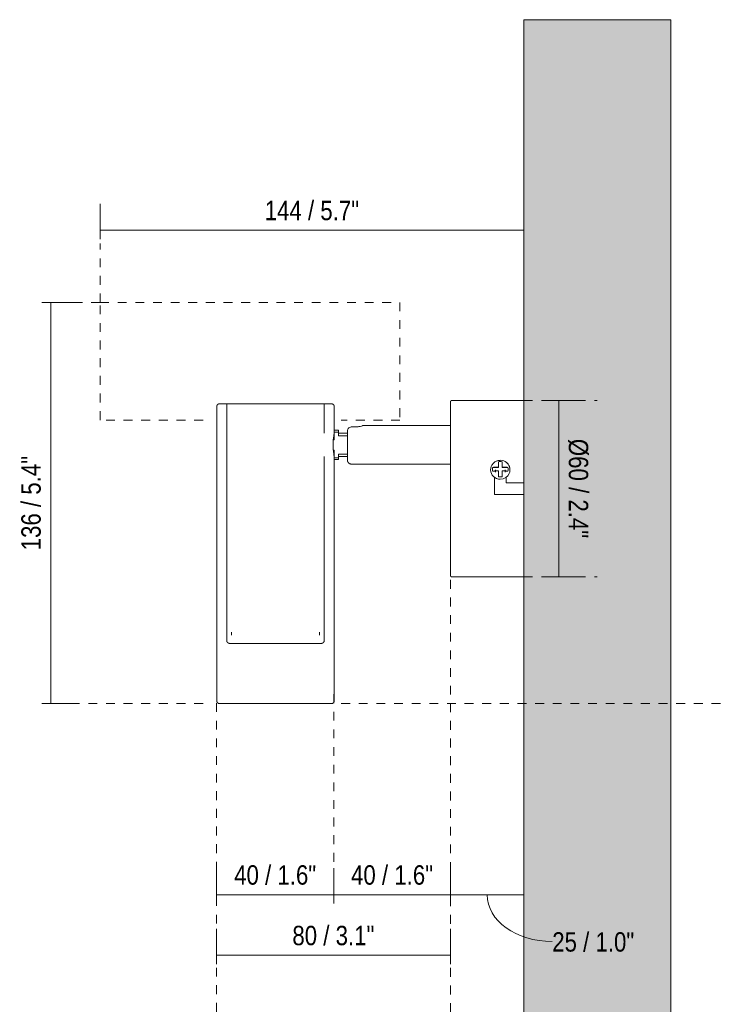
# Model space of a CAD drawing. Header units: millimetres. Extents: x -6694 to -5383, y -1151 to 6676.
# Tile 4 of 6: x -5882 to -5643, y 113 to 448. Entities that reach past the tile are written whole.
import ezdxf

# ---------------------------------------------------------------- set-up
doc = ezdxf.new("R2010")
doc.units = ezdxf.units.MM
doc.linetypes.add('Dash', pattern=[6, 3, -3])
doc.layers.add('A-ANNO-DIMS', color=7, linetype='Dash', lineweight=9, true_color=0xd2d2d2)
for name, color, linetype, lineweight in [('A-ANNO-DIMS-3', 7, 'Continuous', 9), ('A-WALL', 7, 'Continuous', 9), ('E-LITE-EQPM', 7, 'Continuous', 20)]:
    doc.layers.add(name, color=color, linetype=linetype, lineweight=lineweight)
doc.styles.add('Arial Narrow', font='ARIALN.TTF', dxfattribs={"height": 6.6})
doc.dimstyles.new('FARO_-_2_2mm_Arial_Narrow_mm_Inch_Left', dxfattribs={"dimscale": 304.8, "dimtxt": 6.754644, "dimasz": 0, "dimexe": 0.029528, "dimexo": 0.0625, "dimgap": 0.004921, "dimtad": 1, "dimdec": 0, "dimzin": 0, "dimdsep": 46, "dimtxsty": 'Arial Narrow', "dimblk1": 'NONE', "dimblk2": 'NONE', "dimsah": 1, "dimcen": 0.09, "dimadec": 0, "dimazin": 0, "dimtfac": 1, "dimtdec": 4, "dimtix": 1, "dimtmove": 0, "dimatfit": 3, "dimfxl": 0.009843, "dimfxlon": 1, "dimtvp": 1, "dimtolj": 1, "dimtzin": 0, "dimarcsym": 2})
doc.dimstyles.new('FARO_-_2_2mm_Arial_Narrow_mm_Inch_Left_1', dxfattribs={"dimscale": 304.8, "dimtxt": 6.754644, "dimasz": 0, "dimexe": 0.029528, "dimexo": 0.0625, "dimgap": 0.004921, "dimtad": 1, "dimdec": 0, "dimzin": 0, "dimdsep": 46, "dimtxsty": 'Arial Narrow', "dimblk1": 'NONE', "dimblk2": 'NONE', "dimsah": 1, "dimcen": 0.09, "dimadec": 0, "dimazin": 0, "dimtfac": 1, "dimtdec": 4, "dimtix": 1, "dimtmove": 1, "dimatfit": 3, "dimfxl": 0.009843, "dimfxlon": 1, "dimtvp": 1, "dimtolj": 1, "dimtzin": 0, "dimarcsym": 2})
doc.dimstyles.new('FARO_-_2_2mm_Arial_Narrow_mm_Inch_Right', dxfattribs={"dimscale": 304.8, "dimtxt": 6.754644, "dimasz": 0, "dimexe": 0.029528, "dimexo": 0.0625, "dimgap": 0.004921, "dimtad": 1, "dimdec": 0, "dimzin": 0, "dimdsep": 46, "dimtxsty": 'Arial Narrow', "dimblk1": 'NONE', "dimblk2": 'NONE', "dimsah": 1, "dimcen": 0.09, "dimadec": 0, "dimazin": 0, "dimtfac": 1, "dimtdec": 4, "dimtix": 1, "dimtmove": 0, "dimatfit": 3, "dimfxl": 0.009843, "dimfxlon": 1, "dimtvp": 1, "dimtolj": 1, "dimtzin": 0, "dimarcsym": 2})

# ---------------------------------------------------------------- blocks, each defined once
blk = doc.blocks.new('29890 - 29891 ORA LED Black spotlight-571273-Lateral_PDF')
at = {"layer": 'E-LITE-EQPM'}
for p, q in [((-3373.46, 315.94), (-3373.46, 215.93)), ((-3370.06, 316.94), (-3370.06, 236.43)), ((-3336.86, 306.9), (-3336.86, 316.94)), ((-3333.46, 306.9), (-3333.46, 315.94)), ((-3268.96, 318.07), (-3293.4, 318.07)), ((-3326.16, 309.07), (-3327.66, 309.07)), ((-3293.96, 309.56), (-3323.66, 309.56)), ((-3333.46, 306), (-3333.7, 306)), ((-3331.96, 307.94), (-3333.46, 307.94)), ((-3333.46, 307.27), (-3333.46, 307.94)), ((-3333.46, 304.7), (-3333.46, 307.27)), ((-3333.46, 307.27), (-3331.96, 307.27)), ((-3331.96, 307.27), (-3331.96, 307.94)), ((-3331.96, 307.27), (-3331.96, 306.03)), ((-3328.89, 306.92), (-3331.96, 306.92)), ((-3331.96, 306.03), (-3328.96, 306.03)), ((-3333.77, 304.7), (-3333.46, 304.7)), ((-3336.86, 236.43), (-3336.86, 298.97)), ((-3333.46, 301.17), (-3333.77, 301.17)), ((-3333.68, 299.87), (-3333.46, 299.87)), ((-3333.46, 298.6), (-3333.46, 301.17)), ((-3333.46, 215.93), (-3333.46, 298.97)), ((-3331.96, 298.6), (-3333.46, 298.6)), ((-3333.46, 297.98), (-3333.46, 298.6)), ((-3328.96, 299.84), (-3331.96, 299.84)), ((-3331.96, 299.84), (-3331.96, 298.6)), ((-3331.96, 298.96), (-3328.86, 298.96)), ((-3331.96, 297.93), (-3331.96, 298.6)), ((-3333.46, 297.93), (-3331.96, 297.93)), ((-3327.66, 296.44), (-3293.96, 296.44)), ((-3277.63, 295.31), (-3279.56, 295.31)), ((-3277.63, 295.43), (-3277.63, 295.31)), ((-3276.29, 295.31), (-3276.29, 295.43)), ((-3274.36, 295.31), (-3276.29, 295.31)), ((-3278.96, 288.07), (-3278.96, 292)), ((-3278.64, 294.48), (-3278.64, 293.7)), ((-3275.28, 293.69), (-3275.28, 294.48)), ((-3274.96, 292), (-3274.96, 290.07)), ((-3274.44, 294.01), (-3274.36, 294.01)), ((-3274.96, 290.07), (-3268.96, 290.07)), ((-3278.96, 286.07), (-3278.96, 288.07)), ((-3268.96, 286.07), (-3278.96, 286.07)), ((-3293.4, 258.07), (-3268.96, 258.07)), ((-3368.46, 239.24), (-3368.46, 238.24)), ((-3338.46, 238.24), (-3338.46, 239.24))]:
    blk.add_line(p, q, dxfattribs=at)
at = {"layer": 'E-LITE-EQPM', "flags": 128}
for points in [[(-3373.46, 315.94), (-3373.46, 315.98), (-3373.46, 316.02), (-3373.45, 316.06), (-3373.45, 316.1), (-3373.44, 316.14), (-3373.43, 316.18), (-3373.42, 316.22), (-3373.41, 316.26), (-3373.4, 316.29), (-3373.38, 316.33), (-3373.37, 316.37), (-3373.35, 316.4), (-3373.33, 316.44), (-3373.31, 316.47), (-3373.29, 316.5), (-3373.26, 316.54), (-3373.24, 316.57), (-3373.21, 316.6), (-3373.19, 316.63), (-3373.16, 316.65), (-3373.13, 316.68), (-3373.1, 316.71), (-3373.07, 316.73), (-3373.04, 316.76), (-3373, 316.78), (-3372.97, 316.8), (-3372.94, 316.82), (-3372.9, 316.84), (-3372.86, 316.85), (-3372.83, 316.87), (-3372.79, 316.88), (-3372.75, 316.89), (-3372.71, 316.9), (-3372.68, 316.91), (-3372.64, 316.92), (-3372.6, 316.93), (-3372.56, 316.93), (-3372.52, 316.93), (-3372.48, 316.94), (-3372.47, 316.94)], [(-3334.45, 316.94), (-3334.47, 316.94), (-3334.51, 316.94), (-3334.59, 316.94), (-3334.7, 316.94), (-3334.83, 316.94), (-3335, 316.94), (-3335.19, 316.94), (-3335.42, 316.94), (-3335.67, 316.94), (-3335.95, 316.94), (-3336.26, 316.94), (-3336.6, 316.94), (-3336.96, 316.94), (-3337.36, 316.94), (-3337.77, 316.94), (-3338.21, 316.94), (-3338.68, 316.94), (-3339.17, 316.94), (-3339.68, 316.94), (-3340.22, 316.94), (-3340.77, 316.94), (-3341.35, 316.94), (-3341.94, 316.94), (-3342.56, 316.94), (-3343.19, 316.94), (-3343.84, 316.94), (-3344.5, 316.94), (-3345.18, 316.94), (-3345.87, 316.94), (-3346.57, 316.94), (-3347.29, 316.94), (-3348.01, 316.94), (-3348.74, 316.94), (-3349.48, 316.94), (-3350.23, 316.94), (-3350.98, 316.94), (-3351.74, 316.94), (-3352.49, 316.94), (-3353.25, 316.94), (-3354.01, 316.94), (-3354.77, 316.94), (-3355.53, 316.94), (-3356.29, 316.94), (-3357.03, 316.94), (-3357.78, 316.94), (-3358.52, 316.94), (-3359.24, 316.94), (-3359.96, 316.94), (-3360.67, 316.94), (-3361.37, 316.94), (-3362.05, 316.94), (-3362.73, 316.94), (-3363.38, 316.94), (-3364.02, 316.94), (-3364.65, 316.94), (-3365.25, 316.94), (-3365.84, 316.94), (-3366.4, 316.94), (-3366.95, 316.94), (-3367.48, 316.94), (-3367.98, 316.94), (-3368.46, 316.94), (-3368.91, 316.94), (-3369.34, 316.94), (-3369.75, 316.94), (-3370.13, 316.94), (-3370.48, 316.94), (-3370.8, 316.94), (-3371.1, 316.94), (-3371.37, 316.94), (-3371.61, 316.94), (-3371.82, 316.94), (-3372, 316.94), (-3372.15, 316.94), (-3372.28, 316.94), (-3372.37, 316.94), (-3372.43, 316.94), (-3372.46, 316.94), (-3372.47, 316.94)], [(-3372.47, 316.94), (-3372.45, 316.94), (-3372.41, 316.94), (-3372.33, 316.94), (-3372.22, 316.94), (-3372.09, 316.94), (-3371.92, 316.94), (-3371.73, 316.94), (-3371.5, 316.94), (-3371.25, 316.94), (-3371.17, 316.94)], [(-3335.75, 316.94), (-3335.55, 316.94), (-3335.31, 316.94), (-3335.1, 316.94), (-3334.92, 316.94), (-3334.76, 316.94), (-3334.64, 316.94), (-3334.55, 316.94), (-3334.49, 316.94), (-3334.46, 316.94), (-3334.45, 316.94)], [(-3334.45, 316.94), (-3334.41, 316.93), (-3334.37, 316.93), (-3334.33, 316.93), (-3334.29, 316.92), (-3334.26, 316.92), (-3334.22, 316.91), (-3334.18, 316.9), (-3334.14, 316.89), (-3334.1, 316.87), (-3334.07, 316.86), (-3334.03, 316.84), (-3333.99, 316.82), (-3333.96, 316.8), (-3333.93, 316.78), (-3333.89, 316.76), (-3333.86, 316.74), (-3333.83, 316.71), (-3333.8, 316.69), (-3333.77, 316.66), (-3333.74, 316.63), (-3333.71, 316.61), (-3333.69, 316.58), (-3333.66, 316.54), (-3333.64, 316.51), (-3333.62, 316.48), (-3333.6, 316.45), (-3333.58, 316.41), (-3333.56, 316.38), (-3333.54, 316.34), (-3333.53, 316.3), (-3333.51, 316.27), (-3333.5, 316.23), (-3333.49, 316.19), (-3333.48, 316.15), (-3333.47, 316.11), (-3333.47, 316.07), (-3333.46, 316.03), (-3333.46, 315.99), (-3333.46, 315.95), (-3333.46, 315.94)], [(-3293.96, 317.51), (-3293.96, 317.53), (-3293.96, 317.55), (-3293.96, 317.57), (-3293.95, 317.6), (-3293.95, 317.62), (-3293.94, 317.64), (-3293.94, 317.66), (-3293.93, 317.68), (-3293.92, 317.7), (-3293.92, 317.72), (-3293.91, 317.75), (-3293.9, 317.77), (-3293.89, 317.78), (-3293.87, 317.8), (-3293.86, 317.82), (-3293.85, 317.84), (-3293.84, 317.86), (-3293.82, 317.88), (-3293.81, 317.89), (-3293.79, 317.91), (-3293.77, 317.92), (-3293.76, 317.94), (-3293.74, 317.95), (-3293.72, 317.96), (-3293.7, 317.98), (-3293.68, 317.99), (-3293.66, 318), (-3293.65, 318.01), (-3293.62, 318.02), (-3293.6, 318.03), (-3293.58, 318.04), (-3293.56, 318.04), (-3293.54, 318.05), (-3293.52, 318.05), (-3293.5, 318.06), (-3293.47, 318.06), (-3293.45, 318.06), (-3293.43, 318.06), (-3293.41, 318.07), (-3293.4, 318.07)], [(-3293.96, 309.56), (-3293.96, 309.99), (-3293.96, 310.76), (-3293.96, 311.49), (-3293.96, 312.18), (-3293.96, 312.84), (-3293.96, 313.46), (-3293.96, 314.03), (-3293.96, 314.57), (-3293.96, 315.06), (-3293.96, 315.51), (-3293.96, 315.91), (-3293.96, 316.27), (-3293.96, 316.59), (-3293.96, 316.86), (-3293.96, 317.08), (-3293.96, 317.26), (-3293.96, 317.39), (-3293.96, 317.47), (-3293.96, 317.51), (-3293.96, 317.51)], [(-3293.96, 317.51), (-3293.96, 317.48), (-3293.96, 317.41), (-3293.96, 317.3), (-3293.96, 317.13), (-3293.96, 316.92), (-3293.96, 316.66), (-3293.96, 316.36), (-3293.96, 316.01), (-3293.96, 315.62), (-3293.96, 315.18), (-3293.96, 314.7), (-3293.96, 314.18), (-3293.96, 313.62), (-3293.96, 313.01), (-3293.96, 312.37), (-3293.96, 311.68), (-3293.96, 310.96), (-3293.96, 310.2), (-3293.96, 309.41), (-3293.96, 308.58), (-3293.96, 307.72), (-3293.96, 306.82), (-3293.96, 305.9), (-3293.96, 304.95), (-3293.96, 303.97), (-3293.96, 302.97), (-3293.96, 301.94), (-3293.96, 300.89), (-3293.96, 299.82), (-3293.96, 298.73), (-3293.96, 297.63), (-3293.96, 296.51), (-3293.96, 295.37), (-3293.96, 294.23), (-3293.96, 293.07), (-3293.96, 291.91), (-3293.96, 290.74), (-3293.96, 289.56), (-3293.96, 288.38), (-3293.96, 288.07)], [(-3328.96, 307.63), (-3328.93, 307.94), (-3328.84, 308.23), (-3328.7, 308.5), (-3328.5, 308.74), (-3328.25, 308.91), (-3327.97, 309.03), (-3327.66, 309.07)], [(-3328.96, 307.63), (-3328.96, 307.53), (-3328.96, 307.42), (-3328.96, 307.3), (-3328.96, 307.18), (-3328.96, 307.05), (-3328.96, 306.91), (-3328.96, 306.76), (-3328.96, 306.61), (-3328.96, 306.46), (-3328.96, 306.3), (-3328.96, 306.13), (-3328.96, 305.96), (-3328.96, 305.78), (-3328.96, 305.6), (-3328.96, 305.41), (-3328.96, 305.22), (-3328.96, 305.03), (-3328.96, 304.84), (-3328.96, 304.64), (-3328.96, 304.44), (-3328.96, 304.23), (-3328.96, 304.03), (-3328.96, 303.82), (-3328.96, 303.61), (-3328.96, 303.4), (-3328.96, 303.19), (-3328.96, 302.98), (-3328.96, 302.77), (-3328.96, 302.56), (-3328.96, 302.35), (-3328.96, 302.14), (-3328.96, 301.93), (-3328.96, 301.73), (-3328.96, 301.53), (-3328.96, 301.32), (-3328.96, 301.13), (-3328.96, 300.93), (-3328.96, 300.74), (-3328.96, 300.55), (-3328.96, 300.37), (-3328.96, 300.19), (-3328.96, 300.01), (-3328.96, 299.84), (-3328.96, 299.67), (-3328.96, 299.51), (-3328.96, 299.36), (-3328.96, 299.21), (-3328.96, 299.07), (-3328.96, 298.93), (-3328.96, 298.8), (-3328.96, 298.67), (-3328.96, 298.56), (-3328.96, 298.45), (-3328.96, 298.35), (-3328.96, 298.25), (-3328.96, 298.16), (-3328.96, 298.08), (-3328.96, 298.01), (-3328.96, 297.95), (-3328.96, 297.89), (-3328.96, 297.85), (-3328.96, 297.81), (-3328.96, 297.78), (-3328.96, 297.75), (-3328.96, 297.74), (-3328.96, 297.73), (-3328.96, 297.73)], [(-3328.96, 307.12), (-3328.96, 307.15), (-3328.96, 307.28), (-3328.96, 307.4), (-3328.96, 307.51), (-3328.96, 307.62), (-3328.96, 307.63)], [(-3328.96, 297.73), (-3328.96, 297.74), (-3328.96, 297.75), (-3328.96, 297.77), (-3328.96, 297.8), (-3328.96, 297.84), (-3328.96, 297.88), (-3328.96, 297.94), (-3328.96, 298), (-3328.96, 298.07), (-3328.96, 298.15), (-3328.96, 298.24), (-3328.96, 298.33), (-3328.96, 298.43), (-3328.96, 298.54), (-3328.96, 298.65), (-3328.96, 298.78), (-3328.96, 298.82)], [(-3327.66, 296.44), (-3327.72, 296.44), (-3327.77, 296.44), (-3327.82, 296.45), (-3327.87, 296.45), (-3327.92, 296.46), (-3327.97, 296.47), (-3328.02, 296.49), (-3328.07, 296.5), (-3328.12, 296.52), (-3328.17, 296.54), (-3328.22, 296.56), (-3328.26, 296.58), (-3328.31, 296.61), (-3328.35, 296.64), (-3328.4, 296.66), (-3328.44, 296.69), (-3328.48, 296.73), (-3328.52, 296.76), (-3328.56, 296.79), (-3328.59, 296.83), (-3328.63, 296.87), (-3328.66, 296.91), (-3328.69, 296.95), (-3328.73, 296.99), (-3328.75, 297.03), (-3328.78, 297.08), (-3328.81, 297.12), (-3328.83, 297.17), (-3328.85, 297.22), (-3328.87, 297.26), (-3328.89, 297.31), (-3328.91, 297.36), (-3328.92, 297.41), (-3328.93, 297.46), (-3328.94, 297.51), (-3328.95, 297.56), (-3328.95, 297.62), (-3328.96, 297.67), (-3328.96, 297.72), (-3328.96, 297.73)], [(-3293.96, 288.07), (-3293.96, 289.24), (-3293.96, 290.42), (-3293.96, 291.59), (-3293.96, 292.76), (-3293.96, 293.91), (-3293.96, 295.06), (-3293.96, 296.2), (-3293.96, 296.44)], [(-3280.25, 294.48), (-3280.2, 295.05), (-3280.05, 295.59), (-3279.84, 296.04), (-3279.31, 296.75), (-3278.8, 297.16), (-3278.37, 297.4), (-3277.67, 297.64), (-3276.96, 297.71)], [(-3276.96, 297.71), (-3276.38, 297.66), (-3275.82, 297.51), (-3275.3, 297.27), (-3274.83, 296.94), (-3274.46, 296.58), (-3274.03, 295.96), (-3273.85, 295.53), (-3273.7, 294.89), (-3273.67, 294.48)], [(-3293.96, 288.07), (-3293.96, 286.89), (-3293.96, 285.71), (-3293.96, 284.54), (-3293.96, 283.37), (-3293.96, 282.22), (-3293.96, 281.07), (-3293.96, 279.93), (-3293.96, 278.8), (-3293.96, 277.69), (-3293.96, 276.6), (-3293.96, 275.52), (-3293.96, 274.47), (-3293.96, 273.44), (-3293.96, 272.43), (-3293.96, 271.44), (-3293.96, 270.48), (-3293.96, 269.55), (-3293.96, 268.65), (-3293.96, 267.78), (-3293.96, 266.94), (-3293.96, 266.14), (-3293.96, 265.37), (-3293.96, 264.64), (-3293.96, 263.95), (-3293.96, 263.29), (-3293.96, 262.67), (-3293.96, 262.1), (-3293.96, 261.56), (-3293.96, 261.07), (-3293.96, 260.62), (-3293.96, 260.22), (-3293.96, 259.86), (-3293.96, 259.54), (-3293.96, 259.27), (-3293.96, 259.05), (-3293.96, 258.87), (-3293.96, 258.74), (-3293.96, 258.66), (-3293.96, 258.62), (-3293.96, 258.62)], [(-3293.96, 258.62), (-3293.96, 258.65), (-3293.96, 258.72), (-3293.96, 258.83), (-3293.96, 259), (-3293.96, 259.21), (-3293.96, 259.47), (-3293.96, 259.77), (-3293.96, 260.12), (-3293.96, 260.51), (-3293.96, 260.95), (-3293.96, 261.43), (-3293.96, 261.95), (-3293.96, 262.51), (-3293.96, 263.12), (-3293.96, 263.77), (-3293.96, 264.45), (-3293.96, 265.17), (-3293.96, 265.93), (-3293.96, 266.72), (-3293.96, 267.55), (-3293.96, 268.41), (-3293.96, 269.31), (-3293.96, 270.23), (-3293.96, 271.18), (-3293.96, 272.16), (-3293.96, 273.16), (-3293.96, 274.19), (-3293.96, 275.24), (-3293.96, 276.31), (-3293.96, 277.4), (-3293.96, 278.5), (-3293.96, 279.62), (-3293.96, 280.76), (-3293.96, 281.91), (-3293.96, 283.06), (-3293.96, 284.23), (-3293.96, 285.4), (-3293.96, 286.57), (-3293.96, 287.75), (-3293.96, 288.07)], [(-3293.4, 258.07), (-3293.42, 258.07), (-3293.45, 258.07), (-3293.47, 258.07), (-3293.49, 258.07), (-3293.51, 258.08), (-3293.53, 258.08), (-3293.56, 258.09), (-3293.58, 258.09), (-3293.6, 258.1), (-3293.62, 258.11), (-3293.64, 258.12), (-3293.66, 258.13), (-3293.68, 258.14), (-3293.7, 258.15), (-3293.72, 258.16), (-3293.74, 258.18), (-3293.75, 258.19), (-3293.77, 258.2), (-3293.79, 258.22), (-3293.8, 258.23), (-3293.82, 258.25), (-3293.83, 258.27), (-3293.85, 258.29), (-3293.86, 258.3), (-3293.87, 258.32), (-3293.88, 258.34), (-3293.89, 258.36), (-3293.9, 258.38), (-3293.91, 258.4), (-3293.92, 258.42), (-3293.93, 258.44), (-3293.94, 258.46), (-3293.94, 258.48), (-3293.95, 258.51), (-3293.95, 258.53), (-3293.96, 258.55), (-3293.96, 258.57), (-3293.96, 258.59), (-3293.96, 258.62), (-3293.96, 258.62)], [(-3369.11, 235.44), (-3369.15, 235.44), (-3369.19, 235.44), (-3369.23, 235.45), (-3369.26, 235.46), (-3369.3, 235.46), (-3369.34, 235.47), (-3369.38, 235.49), (-3369.42, 235.5), (-3369.45, 235.51), (-3369.49, 235.53), (-3369.53, 235.55), (-3369.56, 235.57), (-3369.59, 235.59), (-3369.63, 235.61), (-3369.66, 235.63), (-3369.69, 235.66), (-3369.72, 235.68), (-3369.75, 235.71), (-3369.78, 235.74), (-3369.81, 235.77), (-3369.83, 235.8), (-3369.86, 235.83), (-3369.88, 235.86), (-3369.9, 235.89), (-3369.92, 235.93), (-3369.94, 235.96), (-3369.96, 236), (-3369.98, 236.03), (-3369.99, 236.07), (-3370.01, 236.11), (-3370.02, 236.14), (-3370.03, 236.18), (-3370.04, 236.22), (-3370.05, 236.26), (-3370.05, 236.3), (-3370.06, 236.34), (-3370.06, 236.38), (-3370.06, 236.42), (-3370.06, 236.43)], [(-3368.64, 235.44), (-3368.69, 235.44), (-3368.81, 235.44), (-3368.91, 235.44), (-3368.99, 235.44), (-3369.04, 235.44), (-3369.06, 235.44)], [(-3369.05, 235.44), (-3369.02, 235.44), (-3368.96, 235.44), (-3368.87, 235.44), (-3368.76, 235.44), (-3368.62, 235.44), (-3368.46, 235.44), (-3368.28, 235.44), (-3368.07, 235.44), (-3367.84, 235.44), (-3367.58, 235.44), (-3367.3, 235.44), (-3367, 235.44), (-3366.68, 235.44), (-3366.34, 235.44), (-3365.98, 235.44), (-3365.6, 235.44), (-3365.19, 235.44), (-3364.77, 235.44), (-3364.33, 235.44), (-3363.88, 235.44), (-3363.4, 235.44), (-3362.92, 235.44), (-3362.41, 235.44), (-3361.89, 235.44), (-3361.36, 235.44), (-3360.82, 235.44), (-3360.26, 235.44), (-3359.69, 235.44), (-3359.12, 235.44), (-3358.53, 235.44), (-3357.93, 235.44), (-3357.33, 235.44), (-3356.73, 235.44), (-3356.11, 235.44), (-3355.5, 235.44), (-3354.87, 235.44), (-3354.25, 235.44), (-3353.63, 235.44), (-3353, 235.44), (-3352.38, 235.44), (-3351.76, 235.44), (-3351.14, 235.44), (-3350.52, 235.44), (-3349.91, 235.44), (-3349.31, 235.44), (-3348.71, 235.44), (-3348.12, 235.44), (-3347.54, 235.44), (-3346.96, 235.44), (-3346.4, 235.44), (-3345.85, 235.44), (-3345.31, 235.44), (-3344.79, 235.44), (-3344.27, 235.44), (-3343.78, 235.44), (-3343.3, 235.44), (-3342.83, 235.44), (-3342.38, 235.44), (-3341.95, 235.44), (-3341.54, 235.44), (-3341.15, 235.44), (-3340.77, 235.44), (-3340.42, 235.44), (-3340.09, 235.44), (-3339.77, 235.44), (-3339.49, 235.44), (-3339.22, 235.44), (-3338.97, 235.44), (-3338.75, 235.44), (-3338.56, 235.44), (-3338.38, 235.44), (-3338.23, 235.44), (-3338.11, 235.44), (-3338.01, 235.44), (-3337.93, 235.44), (-3337.88, 235.44), (-3337.86, 235.44)], [(-3366.19, 235.44), (-3366.1, 235.44), (-3365.98, 235.44), (-3365.85, 235.44), (-3365.78, 235.44)], [(-3341.19, 235.44), (-3341.15, 235.44), (-3341, 235.44), (-3340.88, 235.44), (-3340.78, 235.44), (-3340.7, 235.44)], [(-3337.86, 235.44), (-3337.9, 235.44), (-3337.96, 235.44), (-3338.05, 235.44), (-3338.16, 235.44), (-3338.3, 235.44)], [(-3336.86, 236.43), (-3336.86, 236.39), (-3336.86, 236.35), (-3336.87, 236.31), (-3336.87, 236.27), (-3336.88, 236.23), (-3336.89, 236.19), (-3336.9, 236.15), (-3336.91, 236.12), (-3336.92, 236.08), (-3336.94, 236.04), (-3336.95, 236.01), (-3336.97, 235.97), (-3336.99, 235.94), (-3337.01, 235.9), (-3337.03, 235.87), (-3337.06, 235.84), (-3337.08, 235.8), (-3337.11, 235.77), (-3337.13, 235.74), (-3337.16, 235.72), (-3337.19, 235.69), (-3337.22, 235.66), (-3337.25, 235.64), (-3337.28, 235.62), (-3337.32, 235.59), (-3337.35, 235.57), (-3337.38, 235.55), (-3337.42, 235.53), (-3337.46, 235.52), (-3337.49, 235.5), (-3337.53, 235.49), (-3337.57, 235.48), (-3337.61, 235.47), (-3337.64, 235.46), (-3337.68, 235.45), (-3337.72, 235.44), (-3337.76, 235.44), (-3337.8, 235.44), (-3337.84, 235.44)], [(-3372.47, 214.94), (-3372.51, 214.94), (-3372.55, 214.94), (-3372.59, 214.94), (-3372.63, 214.95), (-3372.66, 214.96), (-3372.7, 214.96), (-3372.74, 214.97), (-3372.78, 214.99), (-3372.82, 215), (-3372.85, 215.01), (-3372.89, 215.03), (-3372.93, 215.05), (-3372.96, 215.07), (-3372.99, 215.09), (-3373.03, 215.11), (-3373.06, 215.13), (-3373.09, 215.16), (-3373.12, 215.18), (-3373.15, 215.21), (-3373.18, 215.24), (-3373.21, 215.27), (-3373.23, 215.3), (-3373.26, 215.33), (-3373.28, 215.36), (-3373.3, 215.39), (-3373.32, 215.43), (-3373.34, 215.46), (-3373.36, 215.5), (-3373.38, 215.53), (-3373.39, 215.57), (-3373.41, 215.61), (-3373.42, 215.64), (-3373.43, 215.68), (-3373.44, 215.72), (-3373.45, 215.76), (-3373.45, 215.8), (-3373.46, 215.84), (-3373.46, 215.88), (-3373.46, 215.92), (-3373.46, 215.93)], [(-3372.47, 214.94), (-3372.45, 214.94), (-3372.41, 214.94), (-3372.33, 214.94), (-3372.22, 214.94), (-3372.09, 214.94), (-3371.92, 214.94), (-3371.73, 214.94), (-3371.5, 214.94), (-3371.25, 214.94), (-3370.97, 214.94), (-3370.66, 214.94), (-3370.32, 214.94), (-3369.95, 214.94), (-3369.56, 214.94), (-3369.15, 214.94), (-3368.71, 214.94), (-3368.24, 214.94), (-3367.75, 214.94), (-3367.24, 214.94), (-3366.7, 214.94), (-3366.15, 214.94), (-3365.57, 214.94), (-3364.97, 214.94), (-3364.36, 214.94), (-3363.73, 214.94), (-3363.08, 214.94), (-3362.42, 214.94), (-3361.74, 214.94), (-3361.05, 214.94), (-3360.35, 214.94), (-3359.63, 214.94), (-3358.91, 214.94), (-3358.18, 214.94), (-3357.44, 214.94), (-3356.69, 214.94), (-3355.94, 214.94), (-3355.18, 214.94), (-3354.42, 214.94), (-3353.67, 214.94), (-3352.9, 214.94), (-3352.15, 214.94), (-3351.39, 214.94), (-3350.63, 214.94), (-3349.88, 214.94), (-3349.14, 214.94), (-3348.4, 214.94), (-3347.68, 214.94), (-3346.96, 214.94), (-3346.25, 214.94), (-3345.55, 214.94), (-3344.87, 214.94), (-3344.19, 214.94), (-3343.54, 214.94), (-3342.9, 214.94), (-3342.27, 214.94), (-3341.67, 214.94), (-3341.08, 214.94), (-3340.51, 214.94), (-3339.97, 214.94), (-3339.44, 214.94), (-3338.94, 214.94), (-3338.46, 214.94), (-3338.01, 214.94), (-3337.58, 214.94), (-3337.17, 214.94), (-3336.79, 214.94), (-3336.44, 214.94), (-3336.12, 214.94), (-3335.82, 214.94), (-3335.55, 214.94), (-3335.31, 214.94), (-3335.1, 214.94), (-3334.92, 214.94), (-3334.76, 214.94), (-3334.64, 214.94), (-3334.55, 214.94), (-3334.49, 214.94), (-3334.46, 214.94), (-3334.45, 214.94)], [(-3371.17, 214.94), (-3371.37, 214.94), (-3371.61, 214.94), (-3371.82, 214.94), (-3372, 214.94), (-3372.15, 214.94), (-3372.28, 214.94), (-3372.37, 214.94), (-3372.43, 214.94), (-3372.46, 214.94), (-3372.47, 214.94)], [(-3334.45, 214.94), (-3334.47, 214.94), (-3334.51, 214.94), (-3334.59, 214.94), (-3334.7, 214.94), (-3334.83, 214.94), (-3335, 214.94), (-3335.19, 214.94), (-3335.42, 214.94), (-3335.67, 214.94), (-3335.76, 214.94)], [(-3333.46, 215.93), (-3333.46, 215.89), (-3333.46, 215.85), (-3333.47, 215.81), (-3333.47, 215.77), (-3333.48, 215.73), (-3333.49, 215.69), (-3333.5, 215.65), (-3333.51, 215.62), (-3333.52, 215.58), (-3333.54, 215.54), (-3333.55, 215.51), (-3333.57, 215.47), (-3333.59, 215.44), (-3333.61, 215.4), (-3333.63, 215.37), (-3333.66, 215.34), (-3333.68, 215.3), (-3333.71, 215.27), (-3333.73, 215.24), (-3333.76, 215.22), (-3333.79, 215.19), (-3333.82, 215.16), (-3333.85, 215.14), (-3333.88, 215.12), (-3333.92, 215.09), (-3333.95, 215.07), (-3333.98, 215.05), (-3334.02, 215.03), (-3334.06, 215.02), (-3334.09, 215), (-3334.13, 214.99), (-3334.17, 214.98), (-3334.21, 214.97), (-3334.24, 214.96), (-3334.28, 214.95), (-3334.32, 214.94), (-3334.36, 214.94), (-3334.4, 214.94), (-3334.44, 214.94), (-3334.45, 214.94)]]:
    blk.add_lwpolyline(points, dxfattribs=at)
at = {"layer": 'E-LITE-EQPM'}
for centre, major_axis, start_param, end_param in [((-3276.96, 294.66), (2.69, 0), 2.89024, 3.392945), ((-3276.96, 294.48), (3.29, 0), 1.570796, 1.963495), ((-3276.96, 294.66), (2.69, 0), 1.570796, 1.822149), ((-3276.96, 294.66), (2.69, 0), 1.319444, 1.570796), ((-3276.96, 294.48), (3.29, 0), 4.712389, 7.068583), ((-3276.96, 294.66), (2.69, 0), 6.031833, 6.534538), ((-3276.96, 294.48), (3.29, 0), 3.141593, 4.712389), ((-3276.96, 294.66), (2.69, 0), 4.461036, 4.712389), ((-3276.96, 294.66), (2.69, 0), 4.712389, 4.963742)]:
    blk.add_ellipse(centre, major_axis=major_axis, ratio=0.976891, start_param=start_param, end_param=end_param, dxfattribs=at)
for points, knots in [([(-3323.66, 309.56), (-3323.66, 309.56), (-3323.7, 309.55), (-3323.95, 309.45), (-3324.4, 309.31), (-3324.94, 309.19), (-3325.45, 309.1), (-3325.87, 309.07), (-3326.16, 309.07)], [0, 0, 0, 0, 0.142857, 0.285714, 0.571429, 0.678571, 0.785714, 1, 1, 1, 1]), ([(-3333.46, 306.9), (-3333.46, 306.9), (-3333.5, 306.71), (-3333.61, 306.11), (-3333.69, 305.51), (-3333.78, 304.79), (-3333.83, 304.1), (-3333.85, 303.54), (-3333.86, 302.97), (-3333.85, 302.3), (-3333.81, 301.57), (-3333.76, 300.94), (-3333.69, 300.37), (-3333.62, 299.88), (-3333.56, 299.48), (-3333.5, 299.19), (-3333.47, 299.01), (-3333.46, 298.97), (-3333.46, 298.97)], [-1, -1, -1, -1, -0.861111, -0.791667, -0.722222, -0.652778, -0.583333, -0.548611, -0.513889, -0.444444, -0.388889, -0.333333, -0.277778, -0.222222, -0.166667, -0.111111, -0.055556, 0, 0, 0, 0]), ([(-3279.56, 295.31), (-3279.36, 295.34), (-3279.06, 295.36), (-3278.63, 295.39), (-3278.18, 295.41), (-3277.85, 295.42), (-3277.63, 295.43)], [-1, -1, -1, -1, -0.666667, -0.5, -0.333333, 0, 0, 0, 0]), ([(-3277.63, 295.43), (-3277.63, 295.64), (-3277.63, 295.96), (-3277.63, 296.37), (-3277.63, 296.76), (-3277.63, 297.03), (-3277.63, 297.2)], [-1, -1, -1, -1, -0.666667, -0.5, -0.333333, 0, 0, 0, 0]), ([(-3276.29, 297.2), (-3276.29, 297.03), (-3276.29, 296.76), (-3276.29, 296.37), (-3276.29, 295.96), (-3276.29, 295.64), (-3276.29, 295.43)], [-1, -1, -1, -1, -0.666667, -0.5, -0.333333, 0, 0, 0, 0]), ([(-3276.29, 295.43), (-3276.07, 295.42), (-3275.73, 295.41), (-3275.29, 295.39), (-3274.86, 295.36), (-3274.56, 295.34), (-3274.36, 295.31)], [-1, -1, -1, -1, -0.666667, -0.5, -0.333333, 0, 0, 0, 0]), ([(-3277.63, 294.12), (-3277.85, 294.12), (-3278.18, 294.11), (-3278.63, 294.09), (-3279.06, 294.06), (-3279.36, 294.03), (-3279.56, 294.01)], [-1, -1, -1, -1, -0.666667, -0.5, -0.333333, 0, 0, 0, 0]), ([(-3277.63, 292.12), (-3277.63, 292.33), (-3277.63, 292.66), (-3277.63, 293.11), (-3277.63, 293.56), (-3277.63, 293.9), (-3277.63, 294.12)], [-1, -1, -1, -1, -0.666667, -0.5, -0.333333, 0, 0, 0, 0]), ([(-3274.36, 294.01), (-3274.56, 294.03), (-3274.86, 294.06), (-3275.29, 294.09), (-3275.73, 294.11), (-3276.07, 294.12), (-3276.29, 294.12)], [-1, -1, -1, -1, -0.666667, -0.5, -0.333333, 0, 0, 0, 0]), ([(-3276.29, 294.12), (-3276.29, 293.9), (-3276.29, 293.56), (-3276.29, 293.11), (-3276.29, 292.66), (-3276.29, 292.33), (-3276.29, 292.12)], [-1, -1, -1, -1, -0.666667, -0.5, -0.333333, 0, 0, 0, 0])]:
    blk.add_open_spline(points, degree=3, knots=knots, dxfattribs=at)
blk = doc.blocks.new('DIMBLOCK5-Lateral_PDF')
at = {"layer": 'A-ANNO-DIMS-3', "color": 251, "true_color": 0x5b5b5b}
for p, q in [((-5699.1, 318.07), (-5702.1, 318.07)), ((-5699.43, 318.07), (-5690.1, 318.07)), ((-5699.1, 318.07), (-5699.1, 258.07)), ((-5699.1, 258.07), (-5702.1, 258.07)), ((-5699.43, 258.07), (-5690.1, 258.07))]:
    blk.add_line(p, q, dxfattribs=at)
at = {"layer": 'A-ANNO-DIMS-3', "color": 0, "insert": (-5689.07, 305.01), "char_height": 6.6, "width": 40.6565, "attachment_point": 1, "rotation": 270, "line_spacing_factor": 0.974696, "style": 'Arial Narrow'}
blk.add_mtext('Ø60 / 2.4"', dxfattribs=at)
blk = doc.blocks.new('_None')
blk = doc.blocks.new('DIMBLOCK6-Lateral_PDF')
at = {"layer": 'A-ANNO-DIMS-3', "color": 251, "true_color": 0x5b5b5b}
for p, q in [((-5815.49, 128.98), (-5815.49, 138.31)), ((-5735.97, 128.98), (-5735.97, 138.31)), ((-5815.49, 129.31), (-5735.97, 129.31)), ((-5815.49, 129.31), (-5815.49, 126.31)), ((-5735.97, 129.31), (-5735.97, 126.31))]:
    blk.add_line(p, q, dxfattribs=at)
at = {"layer": 'A-ANNO-DIMS-3', "color": 0, "insert": (-5789.72, 139.34), "char_height": 6.6, "width": 33.5802, "attachment_point": 1, "line_spacing_factor": 0.974696, "style": 'Arial Narrow'}
blk.add_mtext('80 / 3.1"', dxfattribs=at)
blk = doc.blocks.new('DIMBLOCK7-Lateral_PDF')
at = {"layer": 'A-ANNO-DIMS-3', "color": 251, "true_color": 0x5b5b5b}
for p, q in [((-5871.91, 351.42), (-5874.91, 351.42)), ((-5872.25, 351.42), (-5862.91, 351.42)), ((-5871.91, 351.42), (-5871.91, 214.93)), ((-5871.91, 214.93), (-5874.91, 214.93)), ((-5872.25, 214.93), (-5862.91, 214.93))]:
    blk.add_line(p, q, dxfattribs=at)
at = {"layer": 'A-ANNO-DIMS-3', "color": 0, "insert": (-5881.94, 267.09), "char_height": 6.6, "width": 38.598, "attachment_point": 1, "rotation": 90, "line_spacing_factor": 0.974696, "style": 'Arial Narrow'}
blk.add_mtext('136 / 5.4"', dxfattribs=at)
blk = doc.blocks.new('DIMBLOCK8-Lateral_PDF')
at = {"layer": 'A-ANNO-DIMS-3', "color": 251, "true_color": 0x5b5b5b}
for p, q in [((-5855.12, 372.97), (-5855.12, 384.97)), ((-5710.97, 375.97), (-5710.97, 378.97)), ((-5710.97, 375.97), (-5855.12, 375.97)), ((-5855.12, 375.97), (-5855.12, 372.97)), ((-5710.97, 376.3), (-5710.97, 366.97))]:
    blk.add_line(p, q, dxfattribs=at)
at = {"layer": 'A-ANNO-DIMS-3', "color": 0, "insert": (-5799.13, 386), "char_height": 6.6, "width": 38.598, "attachment_point": 1, "line_spacing_factor": 0.974696, "style": 'Arial Narrow'}
blk.add_mtext('144 / 5.7"', dxfattribs=at)
blk = doc.blocks.new('DIMBLOCK9-Lateral_PDF')
at = {"layer": 'A-ANNO-DIMS-3', "color": 251, "true_color": 0x5b5b5b}
for p, q in [((-5815.49, 149.58), (-5815.49, 158.91)), ((-5775.56, 149.58), (-5775.56, 158.91)), ((-5815.49, 149.91), (-5775.56, 149.91)), ((-5815.49, 149.91), (-5815.49, 146.91)), ((-5775.56, 149.91), (-5775.56, 146.91))]:
    blk.add_line(p, q, dxfattribs=at)
at = {"layer": 'A-ANNO-DIMS-3', "color": 0, "insert": (-5809.52, 159.94), "char_height": 6.6, "width": 33.5802, "attachment_point": 1, "line_spacing_factor": 0.974696, "style": 'Arial Narrow'}
blk.add_mtext('40 / 1.6"', dxfattribs=at)
blk = doc.blocks.new('DIMBLOCK10-Lateral_PDF')
at = {"layer": 'A-ANNO-DIMS-3', "color": 251, "true_color": 0x5b5b5b}
for p, q in [((-5775.56, 149.58), (-5775.56, 158.91)), ((-5735.97, 149.58), (-5735.97, 158.91)), ((-5775.56, 149.91), (-5735.97, 149.91)), ((-5775.56, 149.91), (-5775.56, 146.91)), ((-5735.97, 149.91), (-5735.97, 146.91))]:
    blk.add_line(p, q, dxfattribs=at)
at = {"layer": 'A-ANNO-DIMS-3', "color": 0, "insert": (-5769.76, 159.94), "char_height": 6.6, "width": 33.5802, "attachment_point": 1, "line_spacing_factor": 0.974696, "style": 'Arial Narrow'}
blk.add_mtext('40 / 1.6"', dxfattribs=at)
blk = doc.blocks.new('DIMBLOCK11-Lateral_PDF')
at = {"layer": 'A-ANNO-DIMS-3', "color": 251, "true_color": 0x5b5b5b}
for p, q in [((-5735.97, 149.58), (-5735.97, 158.91)), ((-5710.97, 149.58), (-5710.97, 158.91)), ((-5735.97, 149.91), (-5710.97, 149.91)), ((-5735.97, 149.91), (-5735.97, 146.91)), ((-5710.97, 149.91), (-5710.97, 146.91))]:
    blk.add_line(p, q, dxfattribs=at)
blk.add_ellipse((-5701.31, 149.91), major_axis=(22.16, 0), ratio=0.717742, start_param=3.141593, end_param=4.712389, dxfattribs=at)
at = {"layer": 'A-ANNO-DIMS-3', "color": 0, "insert": (-5701.31, 137.17), "char_height": 6.6, "width": 33.5802, "attachment_point": 1, "line_spacing_factor": 0.974696, "style": 'Arial Narrow'}
blk.add_mtext('25 / 1.0"', dxfattribs=at)

msp = doc.modelspace()

# ---------------------------------------------------------------- hatches: boundary and pattern name
at = {"layer": 'A-WALL', "true_color": 0xf7f7f7}
msp.add_hatch(color=7, dxfattribs=at).paths.add_polyline_path([(-5710.97, 50.28), (-5660.97, 50.28), (-5660.97, 447.61), (-5710.97, 447.61), (-5710.97, 183.55)])

# ---------------------------------------------------------------- linework, layer by layer
at = {"layer": 'A-ANNO-DIMS'}
for p, q in [((-5855.12, 351.42), (-5855.12, 371.42)), ((-5855.12, 351.42), (-5868.68, 351.42)), ((-5855.12, 351.42), (-5753.11, 351.42)), ((-5855.12, 311.42), (-5855.12, 351.42)), ((-5753.11, 351.42), (-5753.11, 311.42)), ((-5710.97, 318.07), (-5685.97, 318.07)), ((-5820.12, 311.42), (-5855.12, 311.42)), ((-5753.11, 311.42), (-5773.11, 311.42)), ((-5710.97, 258.07), (-5685.97, 258.07)), ((-5735.97, 257.03), (-5735.97, -2.97)), ((-5775.56, 218.14), (-5775.56, 148.14)), ((-5820.12, 214.93), (-5868.68, 214.93)), ((-5815.49, 215.1), (-5815.49, -64.9)), ((-5773.11, 214.93), (-5643.11, 214.93))]:
    msp.add_line(p, q, dxfattribs=at)
at = {"layer": 'A-WALL', "color": 253, "true_color": 0xaaaaaa}
for p, q in [((-5710.97, 50.28), (-5710.97, 447.61)), ((-5660.97, 447.61), (-5710.97, 447.61)), ((-5660.97, 447.61), (-5660.97, 50.28))]:
    msp.add_line(p, q, dxfattribs=at)

# ---------------------------------------------------------------- block references
at = {"layer": 'E-LITE-EQPM'}
msp.add_blockref('29890 - 29891 ORA LED Black spotlight-571273-Lateral_PDF', (-2442.01, 0), dxfattribs=at)

# ---------------------------------------------------------------- dimensions: what is measured, and where the dimension line sits
at = {"layer": 'A-ANNO-DIMS', "color": 251, "linetype": 'Continuous', "true_color": 0x5b5b5b}
for base, p1, p2, override, picture, middle in [((-5855.12, 375.97), (-5710.97, 378.97), (-5855.12, 372.97), {"dimpost": '<>', "dimfxl": 144.269299}, 'DIMBLOCK8-Lateral_PDF', (-5783.05, 381.74)), ((-5775.56, 149.91), (-5815.49, 146.91), (-5775.56, 146.91), {"dimpost": '<>', "dimfxl": 39.92354}, 'DIMBLOCK9-Lateral_PDF', (-5795.52, 155.68)), ((-5735.97, 149.91), (-5775.56, 146.91), (-5735.97, 146.91), {"dimpost": '<>', "dimfxl": 39.587855}, 'DIMBLOCK10-Lateral_PDF', (-5755.77, 155.68))]:
    dim = msp.add_linear_dim(base=base, p1=p1, p2=p2, dimstyle='FARO_-_2_2mm_Arial_Narrow_mm_Inch_Left', override=override, dxfattribs=at)
    dim.commit()
    dim.dimension.update_dxf_attribs({"geometry": picture, "text_midpoint": middle})
for base, p1, p2, angle, override, picture, middle in [((-5871.91, 214.93), (-5874.91, 351.42), (-5874.91, 214.93), 90, {"dimpost": '<>', "dimfxl": 136.492634}, 'DIMBLOCK7-Lateral_PDF', (-5877.68, 283.17)), ((-5735.97, 129.31), (-5815.49, 126.31), (-5735.97, 126.31), 0, {"dimpost": '<>', "dimfxl": 79.511394}, 'DIMBLOCK6-Lateral_PDF', (-5775.73, 135.09))]:
    dim = msp.add_linear_dim(base=base, p1=p1, p2=p2, angle=angle, dimstyle='FARO_-_2_2mm_Arial_Narrow_mm_Inch_Left', override=override, dxfattribs=at)
    dim.commit()
    dim.dimension.update_dxf_attribs({"geometry": picture, "text_midpoint": middle})
dim = msp.add_linear_dim(base=(-5699.1, 258.07), p1=(-5702.1, 318.07), p2=(-5702.1, 258.07), angle=90, text='Ø<>', dimstyle='FARO_-_2_2mm_Arial_Narrow_mm_Inch_Right', override={"dimtad": 4, "dimpost": '<>', "dimfxl": 60}, dxfattribs=at)
dim.commit()
dim.dimension.update_dxf_attribs({"geometry": 'DIMBLOCK5-Lateral_PDF', "text_midpoint": (-5693.26, 288.07)})
dim = msp.add_linear_dim(base=(-5710.97, 149.91), p1=(-5735.97, 146.91), p2=(-5710.97, 146.91), dimstyle='FARO_-_2_2mm_Arial_Narrow_mm_Inch_Left_1', override={"dimpost": '<>', "dimfxl": 25}, dxfattribs=at)
dim.commit()
dim.dimension.update_dxf_attribs({"geometry": 'DIMBLOCK11-Lateral_PDF', "text_midpoint": (-5684.52, 132.77), "dimtype": 160})

doc.saveas('drawing.dxf')
